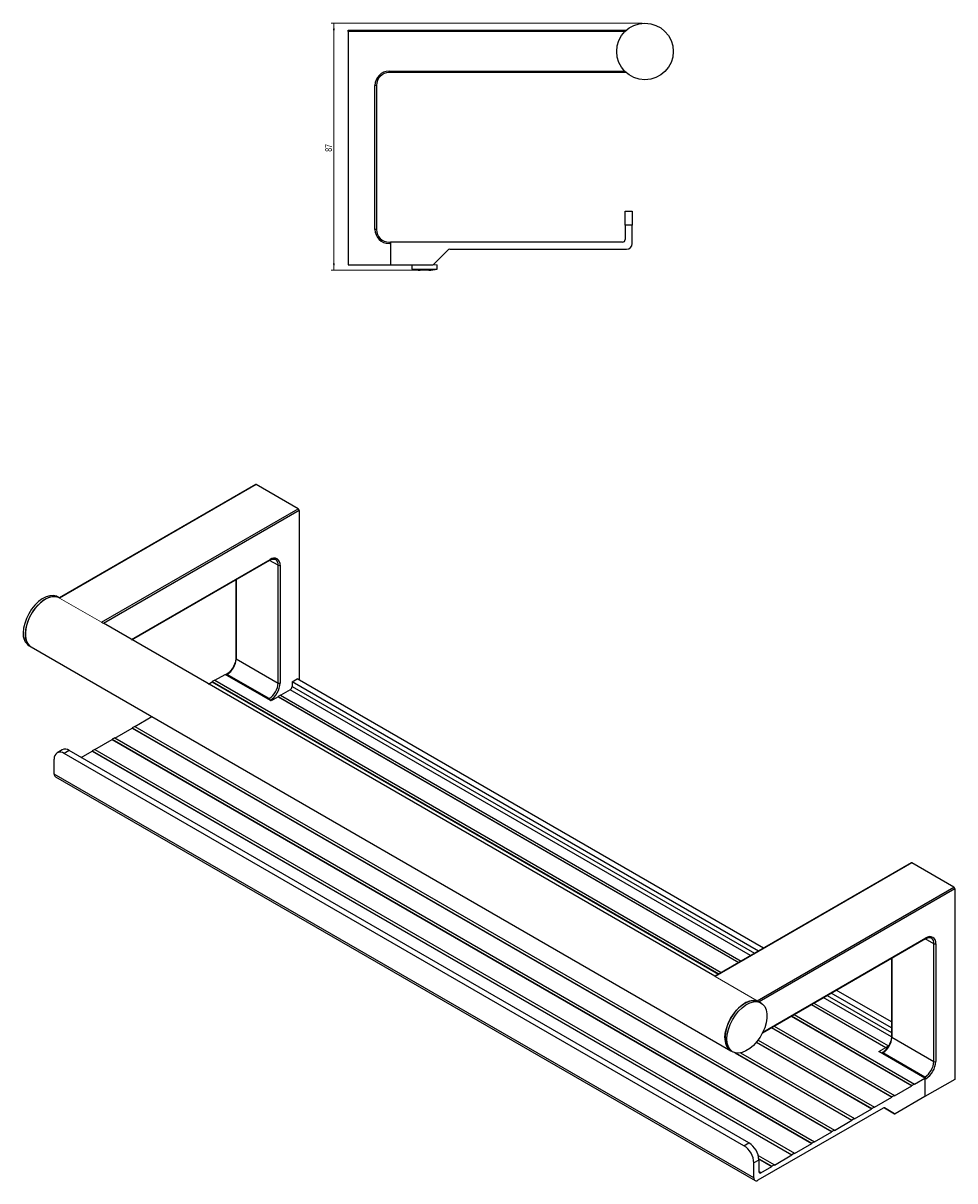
# Model space of a CAD drawing. Header units: millimetres. Extents: x -477 to 320, y -17 to 405.
# Tile 2 of 2: x -9 to 320, y -17 to 392. Entities that reach past the tile are written whole.
import ezdxf

# ---------------------------------------------------------------- set-up
doc = ezdxf.new("R2010")
doc.units = ezdxf.units.MM
doc.styles.add('SLDTEXTSTYLE0', font='TXT', dxfattribs={"width": 0.605})
doc.dimstyles.new('SLDDIMSTYLE1', dxfattribs={"dimtxt": 2.311487, "dimasz": 2.5, "dimexe": 0, "dimexo": 0.0625, "dimgap": 0.577872, "dimtad": 1, "dimdec": 0, "dimrnd": 1e-09, "dimzin": 12, "dimdsep": 46, "dimtxsty": 'SLDTEXTSTYLE0', "dimsah": 1, "dimcen": 0.09, "dimadec": 0, "dimazin": 3, "dimtfac": 1, "dimtdec": 0, "dimtofl": 0, "dimtmove": 0, "dimatfit": 3, "dimfxl": 1, "dimfrac": 2, "dimtolj": 1, "dimtzin": 12, "dimarcsym": 0})

# ---------------------------------------------------------------- blocks, each defined once
blk = doc.blocks.new('_D_1')
at = {"color": 7, "linetype": 'Continuous', "lineweight": 18}
for p, q in [((209.77, 392.27), (99.72, 392.27)), ((100.72, 392.27), (100.72, 304.83)), ((130.27, 304.83), (99.72, 304.83))]:
    blk.add_line(p, q, dxfattribs=at)
for points in [[(100.72, 392.27), (100.41, 389.77), (101.03, 389.77)], [(100.72, 304.83), (101.03, 307.33), (100.41, 307.33)]]:
    blk.add_solid(points, dxfattribs=at)
at = {"color": 7, "linetype": 'Continuous', "lineweight": 18, "insert": (97.65, 346.79), "char_height": 2.381, "attachment_point": 1, "rotation": 90, "style": 'SLDTEXTSTYLE0'}
blk.add_mtext('87', dxfattribs=at)

msp = doc.modelspace()

# ---------------------------------------------------------------- linework, layer by layer
at = {"color": 7, "linetype": 'Continuous', "lineweight": 25}
for p, q in [((105.768, 389.272), (105.768, 389.772)), ((105.768, 389.772), (204.154, 389.772)), ((105.768, 389.272), (105.768, 306.772)), ((203.627, 389.272), (105.768, 389.272)), ((120.268, 375.272), (203.627, 375.272)), ((120.268, 374.772), (120.268, 375.272)), ((204.154, 374.772), (120.268, 374.772)), ((115.268, 319.272), (115.268, 370.272)), ((115.768, 370.272), (115.268, 370.272)), ((115.768, 370.272), (115.768, 319.272)), ((203.768, 320.772), (203.768, 325.772)), ((203.768, 325.772), (206.268, 325.772)), ((206.268, 325.772), (206.268, 320.772)), ((203.768, 320.772), (203.768, 315.772)), ((206.268, 320.772), (203.768, 320.772)), ((206.268, 314.272), (206.268, 320.772)), ((115.768, 319.272), (115.268, 319.272)), ((126.018, 314.772), (120.768, 314.772)), ((120.768, 314.772), (120.768, 306.772)), ((126.018, 314.772), (126.018, 314.872)), ((126.018, 314.872), (127.268, 314.872)), ((127.268, 314.872), (127.268, 314.772)), ((136.018, 314.772), (127.268, 314.772)), ((135.915, 306.918), (140.975, 311.979)), ((136.018, 314.772), (136.018, 314.872)), ((136.018, 314.872), (137.268, 314.872)), ((137.268, 314.872), (137.268, 314.772)), ((146.018, 314.772), (137.268, 314.772)), ((141.683, 312.272), (204.268, 312.272)), ((146.018, 314.772), (146.018, 314.872)), ((146.018, 314.872), (147.268, 314.872)), ((147.268, 314.872), (147.268, 314.772)), ((156.018, 314.772), (147.268, 314.772)), ((156.018, 314.772), (156.018, 314.872)), ((156.018, 314.872), (157.268, 314.872)), ((157.268, 314.872), (157.268, 314.772)), ((166.018, 314.772), (157.268, 314.772)), ((166.018, 314.772), (166.018, 314.872)), ((166.018, 314.872), (167.268, 314.872)), ((167.268, 314.872), (167.268, 314.772)), ((176.018, 314.772), (167.268, 314.772)), ((176.018, 314.772), (176.018, 314.872)), ((176.018, 314.872), (177.268, 314.872)), ((177.268, 314.872), (177.268, 314.772)), ((186.018, 314.772), (177.268, 314.772)), ((186.018, 314.772), (186.018, 314.872)), ((186.018, 314.872), (187.268, 314.872)), ((187.268, 314.872), (187.268, 314.772)), ((196.018, 314.772), (187.268, 314.772)), ((196.018, 314.772), (196.018, 314.872)), ((196.018, 314.872), (197.268, 314.872)), ((197.268, 314.872), (197.268, 314.772)), ((202.768, 314.772), (197.268, 314.772)), ((105.768, 306.772), (120.768, 306.772)), ((120.768, 306.772), (135.561, 306.772)), ((128.268, 306.772), (128.268, 305.285)), ((128.268, 305.285), (137.268, 305.285)), ((134.268, 304.828), (131.268, 304.828)), ((137.268, 305.285), (137.268, 306.772)), ((72.983, 229.047), (3.53, 188.953)), ((73.233, 229.022), (3.664, 188.861)), ((88.082, 220.45), (73.233, 229.022)), ((18.513, 180.289), (88.082, 220.45)), ((88.436, 219.838), (88.436, 159.822)), ((29.287, 174.091), (78.079, 202.258)), ((80.079, 202.506), (80.003, 202.547)), ((81.011, 158.802), (81.011, 200.445)), ((81.718, 200.445), (81.718, 158.802)), ((66.015, 195.294), (66.015, 167.578)), ((3.537, 188.957), (2.926, 189.31)), ((235.468, 55.066), (19.185, 179.923)), ((-7.074, 171.989), (-6.367, 171.58)), ((-6.367, 171.58), (241.121, 28.709)), ((66.162, 167.374), (81.011, 158.802)), ((58.56, 159.801), (57.676, 159.291)), ((58.56, 159.801), (237.728, 56.37)), ((58.631, 159.76), (62.273, 161.863)), ((78.536, 152.474), (62.273, 161.863)), ((77.829, 153.29), (62.98, 161.863)), ((85.961, 159.21), (87.729, 160.23)), ((252.683, 65.004), (87.729, 160.23)), ((56.371, 158.456), (57.676, 159.209)), ((57.676, 159.291), (236.844, 55.86)), ((57.676, 159.291), (57.676, 159.209)), ((57.676, 159.209), (236.773, 55.819)), ((85.254, 156.352), (81.966, 154.454)), ((250.915, 63.983), (85.961, 159.21)), ((85.961, 159.21), (85.961, 157.577)), ((77.475, 153.086), (77.829, 153.29)), ((81.011, 153.903), (78.536, 152.474)), ((81.895, 154.495), (81.011, 153.984)), ((81.011, 153.984), (81.011, 153.903)), ((81.011, 153.984), (243.915, 59.942)), ((81.011, 153.903), (243.844, 59.901)), ((81.895, 154.495), (244.799, 60.452)), ((30.276, 143.473), (29.392, 142.963)), ((30.276, 143.473), (277.763, 0.602)), ((30.347, 143.432), (36.37, 146.909)), ((23.205, 139.391), (22.321, 138.881)), ((23.205, 139.391), (270.692, -3.48)), ((23.276, 139.35), (29.392, 142.881)), ((29.392, 142.963), (29.392, 142.881)), ((29.392, 142.963), (276.88, 0.091)), ((29.392, 142.881), (276.88, 0.01)), ((4.619, 135.17), (2.851, 134.15)), ((16.134, 135.309), (15.25, 134.799)), ((16.134, 135.309), (263.621, -7.562)), ((16.205, 135.268), (22.321, 138.799)), ((22.321, 138.881), (22.321, 138.799)), ((22.321, 138.881), (269.809, -3.991)), ((22.321, 138.799), (269.809, -4.072)), ((1.815, 126.553), (1.815, 131.861)), ((7.118, 134.923), (5.351, 133.902)), ((245.767, -4.887), (5.351, 133.902)), ((247.535, -3.867), (7.118, 134.923)), ((11.362, 132.473), (15.25, 134.717)), ((15.25, 134.799), (262.737, -8.073)), ((15.25, 134.799), (15.25, 134.717)), ((15.25, 134.717), (262.737, -8.154)), ((249.302, -16.318), (1.815, 126.553)), ((2.229, 125.637), (249.717, -17.234)), ((304.914, 95.156), (235.461, 55.062)), ((305.164, 95.131), (235.595, 54.97)), ((320.013, 86.559), (305.164, 95.131)), ((250.444, 46.398), (320.013, 86.559)), ((320.367, 85.947), (320.367, 18.582)), ((252.371, 35.093), (310.01, 68.367)), ((312.01, 68.615), (311.934, 68.656)), ((312.942, 24.911), (312.942, 66.554)), ((313.649, 66.554), (313.649, 24.911)), ((297.946, 61.403), (297.946, 33.687)), ((297.946, 38.874), (278.434, 50.139)), ((251.827, 45.622), (251.12, 46.03)), ((269.665, 45.077), (295.971, 29.89)), ((270.549, 45.587), (296.855, 30.401)), ((297.946, 36.833), (276.666, 49.118)), ((262.594, 40.995), (305.164, 16.42)), ((263.478, 41.505), (306.048, 16.93)), ((269.594, 45.036), (295.971, 29.809)), ((255.452, 36.872), (298.093, 12.256)), ((255.523, 36.913), (298.093, 12.338)), ((256.407, 37.423), (298.977, 12.848)), ((262.523, 40.954), (305.164, 16.338)), ((298.093, 33.483), (312.942, 24.911)), ((241.121, 28.709), (241.828, 28.301)), ((250.205, 31.737), (291.022, 8.174)), ((250.25, 31.792), (291.022, 8.256)), ((250.798, 32.497), (291.906, 8.766)), ((293.497, 28.38), (295.971, 29.809)), ((295.971, 29.89), (296.855, 30.401)), ((295.971, 29.809), (295.971, 29.89)), ((296.855, 30.401), (296.855, 30.319)), ((242.557, 27.988), (283.951, 4.092)), ((242.813, 27.922), (283.951, 4.174)), ((244.581, 27.922), (284.835, 4.684)), ((309.76, 18.991), (293.497, 28.38)), ((294.661, 27.997), (294.411, 27.852)), ((294.911, 27.972), (294.557, 27.768)), ((309.76, 19.4), (294.911, 27.972)), ((306.048, 16.93), (305.164, 16.42)), ((305.164, 16.42), (305.164, 16.338)), ((306.048, 16.848), (309.76, 18.991)), ((306.048, 16.848), (306.048, 16.93)), ((309.76, 18.991), (309.76, 12.459)), ((320.367, 18.582), (309.76, 12.459)), ((298.977, 12.848), (298.093, 12.338)), ((298.093, 12.338), (298.093, 12.256)), ((298.977, 12.766), (305.164, 16.338)), ((298.977, 12.766), (298.977, 12.848)), ((309.76, 12.459), (299.3, 6.42)), ((294.971, 8.413), (250.717, -17.135)), ((291.906, 8.766), (291.022, 8.256)), ((291.022, 8.256), (291.022, 8.174)), ((291.906, 8.684), (298.093, 12.256)), ((291.906, 8.684), (291.906, 8.766)), ((295.454, 8.472), (299.05, 6.396)), ((299.05, 6.396), (295.471, 8.462)), ((295.471, 8.462), (295.471, 8.462)), ((284.835, 4.684), (283.951, 4.174)), ((283.951, 4.174), (283.951, 4.092)), ((284.835, 4.602), (291.022, 8.174)), ((284.835, 4.602), (284.835, 4.684)), ((270.692, -3.562), (276.88, 0.01)), ((277.763, 0.602), (276.88, 0.091)), ((276.88, 0.091), (276.88, 0.01)), ((277.763, 0.52), (283.951, 4.092)), ((277.763, 0.52), (277.763, 0.602)), ((245.767, -4.887), (247.535, -3.867)), ((263.621, -7.644), (269.809, -4.072)), ((270.692, -3.48), (269.809, -3.991)), ((269.809, -3.991), (269.809, -4.072)), ((270.692, -3.562), (270.692, -3.48)), ((256.55, -11.726), (262.737, -8.154)), ((263.621, -7.562), (262.737, -8.073)), ((262.737, -8.073), (262.737, -8.154)), ((263.621, -7.644), (263.621, -7.562)), ((251.07, -9.99), (249.302, -11.011)), ((249.302, -16.318), (249.302, -11.011)), ((250.82, -8.336), (256.55, -11.644)), ((251.045, -9.487), (255.666, -12.155)), ((251.053, -9.573), (255.666, -12.236)), ((251.07, -9.99), (251.07, -14.073)), ((251.777, -14.481), (255.666, -12.236)), ((256.55, -11.644), (255.666, -12.155)), ((255.666, -12.155), (255.666, -12.236)), ((256.55, -11.726), (256.55, -11.644))]:
    msp.add_line(p, q, dxfattribs=at)
at = {"color": 144, "linetype": 'Continuous', "lineweight": 18}
for p, q in [((120.268, 314.772), (120.268, 314.272)), ((120.268, 314.772), (120.768, 314.772)), ((120.768, 314.272), (120.268, 314.272)), ((120.768, 306.772), (120.768, 314.272)), ((135.561, 306.772), (137.268, 306.772)), ((18.513, 180.289), (3.664, 188.861)), ((62.98, 161.863), (62.626, 161.659)), ((77.475, 153.086), (62.626, 161.659)), ((250.444, 46.398), (235.595, 54.97)), ((309.406, 19.195), (294.557, 27.768)), ((309.406, 19.195), (309.76, 19.4)), ((310.114, 18.787), (309.76, 18.583)), ((309.76, 12.459), (309.76, 18.583))]:
    msp.add_line(p, q, dxfattribs=at)
at = {"color": 8, "linetype": 'Continuous', "lineweight": 25}
for p, q in [((88.436, 219.838), (19.24, 179.892)), ((29.141, 174.176), (78.183, 202.487)), ((81.011, 200.445), (77.975, 202.198)), ((66.162, 195.378), (66.162, 167.374)), ((62.626, 161.659), (62.963, 161.872)), ((248.087, 62.35), (85.254, 156.352)), ((85.961, 157.577), (249.501, 63.167)), ((320.367, 85.947), (251.171, 46.001)), ((252.484, 35.327), (310.114, 68.596)), ((312.942, 66.554), (309.906, 68.307)), ((298.093, 61.488), (298.093, 33.483)), ((297.94, 33.571), (273.837, 47.485)), ((275.251, 48.302), (297.946, 35.2)), ((251.777, -14.481), (251.07, -14.073))]:
    msp.add_line(p, q, dxfattribs=at)
at = {"color": 7, "linetype": 'Continuous', "lineweight": 25, "flags": 128}
for points in [[(2.926, 189.31), (2.557, 189.493), (1.461, 189.762), (0.239, 189.701), (-1.068, 189.312), (-2.41, 188.611), (-3.741, 187.622), (-5.011, 186.381), (-6.176, 184.933), (-7.192, 183.33), (-8.023, 181.63), (-8.639, 179.894), (-9.017, 178.186), (-9.145, 176.567)], [(3.535, 188.956), (3.264, 189.085), (2.169, 189.353), (0.946, 189.292), (-0.361, 188.904), (-1.703, 188.203), (-3.034, 187.214), (-4.304, 185.973), (-5.469, 184.524), (-6.485, 182.921), (-7.315, 181.221), (-7.931, 179.486), (-8.31, 177.778), (-8.438, 176.159)], [(3.535, 188.956), (2.735, 189.26), (1.57, 189.364), (0.3, 189.138), (-1.03, 188.591), (-2.373, 187.742), (-3.68, 186.622), (-4.902, 185.271), (-5.997, 183.739), (-6.925, 182.08), (-7.652, 180.354), (-8.152, 178.625), (-8.406, 176.953), (-8.406, 175.401), (-8.152, 174.024), (-7.652, 172.871), (-6.925, 171.985), (-6.367, 171.58)], [(239.049, 33.287), (239.177, 34.906), (239.556, 36.615), (240.172, 38.35), (241.003, 40.05), (242.019, 41.653), (243.183, 43.101), (244.453, 44.342), (245.784, 45.331), (247.127, 46.033), (248.433, 46.421), (249.656, 46.482), (250.751, 46.214), (251.12, 46.03)], [(251.12, 46.03), (250.222, 46.389), (249.058, 46.493), (247.788, 46.267), (246.457, 45.72), (245.114, 44.871), (243.808, 43.751), (242.585, 42.4), (241.49, 40.867), (240.562, 39.208), (239.835, 37.483), (239.336, 35.753), (239.081, 34.082), (239.081, 32.53), (239.336, 31.152), (239.835, 30), (240.562, 29.113), (241.121, 28.709)], [(239.756, 32.879), (239.884, 34.498), (240.263, 36.206), (240.879, 37.942), (241.71, 39.642), (242.726, 41.245), (243.89, 42.693), (245.16, 43.934), (246.491, 44.923), (247.834, 45.624), (249.14, 46.013), (250.363, 46.074), (251.458, 45.805), (252.386, 45.217), (253.113, 44.331), (253.612, 43.178), (253.867, 41.801), (253.867, 40.249), (253.612, 38.577), (253.113, 36.848), (252.386, 35.122), (251.458, 33.463), (250.363, 31.931), (249.14, 30.58), (247.834, 29.46), (246.491, 28.611), (245.16, 28.064), (243.89, 27.838), (242.726, 27.942), (241.71, 28.372), (240.879, 29.113), (240.263, 30.137), (239.884, 31.408), (239.756, 32.879)]]:
    msp.add_lwpolyline(points, dxfattribs=at)
at = {"color": 144, "linetype": 'Continuous', "lineweight": 18, "flags": 128}
msp.add_lwpolyline([(309.885, 19.301), (309.925, 19.174), (310.033, 18.741)], dxfattribs=at)
at = {"color": 7, "linetype": 'Continuous', "lineweight": 25}
msp.add_circle((210.768, 382.272), 10, dxfattribs=at)
for centre, radius, start, end in [((120.268, 370.272), 5, 90, 180), ((120.268, 370.272), 4.5, 90, 180), ((120.268, 319.272), 5, 180, 270), ((120.268, 319.272), 4.5, 180, 270), ((202.768, 315.772), 1, 270, 0), ((141.683, 311.272), 1, 90, 135), ((204.268, 314.272), 2, 270, 0), ((132.768, 324.772), 20, 256.99712, 265.69878), ((132.768, 324.772), 20, 274.30122, 283.00288), ((135.561, 307.272), 0.5, 270, 315), ((73.086, 228.818), 0.251, 54.38242, 114.30712), ((87.668, 219.803), 0.768, 2.60548, 57.39452), ((79.563, 200.795), 2.184, 350.78596, 129.20329), ((81.365, 201.128), 0.769, 242.60967, 297.39033), ((-4.36, 175.974), 4.822, 172.93595, 235.75187), ((-3.653, 175.566), 4.822, 172.93595, 235.75187), ((59.253, 167.688), 6.916, 302.60548, 357.39452), ((74.103, 159.116), 6.916, 302.60548, 357.39452), ((74.042, 159.151), 7.684, 302.60548, 357.39452), ((81.365, 159.484), 0.769, 242.60967, 297.39033), ((84.426, 157.647), 1.537, 302.60548, 357.39452), ((77.415, 152.643), 0.768, 2.60548, 57.39452), ((5.654, 132.878), 2.515, 54.38242, 114.30712), ((3.97, 132.21), 2.184, 50.79671, 189.21404), ((2.795, 126.445), 0.986, 173.70115, 234.98667), ((305.017, 94.927), 0.251, 54.38242, 114.30712), ((319.599, 85.912), 0.768, 2.60548, 57.39452), ((311.494, 66.904), 2.184, 350.78596, 129.20329), ((313.296, 67.237), 0.769, 242.60967, 297.39033), ((243.976, 32.758), 4.955, 173.87088, 234.81694), ((291.184, 33.798), 6.916, 302.60548, 357.39452), ((306.034, 25.225), 6.916, 302.60548, 357.39452), ((305.973, 25.26), 7.684, 302.60548, 357.39452), ((313.296, 25.593), 0.769, 242.60967, 297.39033), ((295.264, 8.004), 0.503, 65.68605, 125.61817), ((299.153, 6.625), 0.251, 245.68605, 305.61817), ((243.394, -10.34), 7.684, 2.60548, 57.39452), ((241.626, -11.36), 7.684, 2.60548, 57.39452), ((250.165, -16.458), 0.873, 170.78596, 309.20329), ((251.501, -14.143), 0.437, 170.78596, 309.20329)]:
    msp.add_arc(centre, radius, start, end, dxfattribs=at)
at = {"color": 8, "linetype": 'Continuous', "lineweight": 25}
for centre, radius, start, end in [((77.945, 202.457), 0.24, 304.05635, 7.25583), ((78.87, 200.718), 2.158, 352.74417, 55.94365), ((66.266, 167.603), 0.251, 185.6948, 245.62534), ((309.876, 68.566), 0.24, 304.05635, 7.25583), ((310.801, 66.827), 2.158, 352.74417, 55.94365), ((298.197, 33.712), 0.251, 185.6948, 245.62534), ((294.764, 27.767), 0.252, 54.38669, 114.25812)]:
    msp.add_arc(centre, radius, start, end, dxfattribs=at)
at = {"color": 144, "linetype": 'Continuous', "lineweight": 18}
for centre, radius, start, end in [((62.842, 161.694), 0.218, 50.79671, 189.21404), ((309.346, 18.752), 0.768, 2.60548, 57.39452)]:
    msp.add_arc(centre, radius, start, end, dxfattribs=at)
at = {"color": 7, "linetype": 'Continuous', "lineweight": 25}
for points, knots in [([(78.079, 202.258), (78.216, 202.331), (78.616, 202.544), (79.229, 202.693), (79.732, 202.685), (79.942, 202.551), (80.006, 202.51)], [0, 0, 0, 0, 0.17611155, 0.51324015, 0.85202484, 1, 1, 1, 1]), ([(66.015, 167.578), (66.01, 167.414), (65.994, 166.934), (65.81, 166.04), (65.391, 164.959), (64.971, 164.148), (64.671, 163.771), (64.613, 163.699)], [0, 0, 0, 0, 0.1369939, 0.4018231, 0.6684111, 0.9360435, 1, 1, 1, 1]), ([(64.613, 163.699), (64.436, 163.457), (64.026, 162.898), (63.363, 162.292), (62.911, 162.003), (62.73, 161.887)], [0, 0, 0, 0, 0.3142097, 0.7250352, 1, 1, 1, 1]), ([(310.01, 68.367), (310.147, 68.44), (310.547, 68.653), (311.16, 68.802), (311.663, 68.794), (311.873, 68.66), (311.937, 68.619)], [0, 0, 0, 0, 0.1761115, 0.5132401, 0.8520248, 1, 1, 1, 1]), ([(297.946, 33.687), (297.941, 33.523), (297.925, 33.043), (297.741, 32.149), (297.322, 31.068), (296.902, 30.257), (296.602, 29.88), (296.544, 29.808)], [0, 0, 0, 0, 0.1369939, 0.40182309, 0.66841108, 0.93604347, 1, 1, 1, 1]), ([(296.544, 29.808), (296.367, 29.566), (295.957, 29.008), (295.294, 28.401), (294.842, 28.112), (294.661, 27.997)], [0, 0, 0, 0, 0.3142097, 0.7250352, 1, 1, 1, 1])]:
    msp.add_open_spline(points, degree=3, knots=knots, dxfattribs=at)
at = {"color": 144, "linetype": 'Continuous', "lineweight": 18}
for points, knots in [([(3.664, 188.861), (3.636, 188.877), (3.581, 188.91), (3.533, 188.943), (3.531, 188.948), (3.531, 188.951)], [0, 0, 0, 0, 0.2988028, 0.595816, 1, 1, 1, 1]), ([(19.239, 179.891), (19.199, 179.915), (19.152, 179.942), (19.046, 180.001), (18.986, 180.034), (18.857, 180.102), (18.787, 180.139), (18.643, 180.216), (18.571, 180.255), (18.513, 180.289)], [0, 0, 0, 0, 0.25, 0.25, 0.5, 0.5, 0.75, 0.75, 1, 1, 1, 1]), ([(235.595, 54.97), (235.567, 54.986), (235.512, 55.019), (235.464, 55.052), (235.462, 55.057), (235.462, 55.06)], [0, 0, 0, 0, 0.2988028, 0.595816, 1, 1, 1, 1]), ([(251.17, 46), (251.13, 46.025), (251.083, 46.051), (250.977, 46.11), (250.917, 46.143), (250.788, 46.211), (250.718, 46.248), (250.574, 46.325), (250.502, 46.364), (250.444, 46.398)], [0, 0, 0, 0, 0.25, 0.25, 0.5, 0.5, 0.75, 0.75, 1, 1, 1, 1])]:
    msp.add_open_spline(points, degree=3, knots=knots, dxfattribs=at)

# ---------------------------------------------------------------- dimensions: what is measured, and where the dimension line sits
at = {"color": 7, "linetype": 'Continuous', "lineweight": 18}
dim = msp.add_linear_dim(base=(100.722, 304.828), p1=(210.768, 392.272), p2=(131.268, 304.828), angle=90, dimstyle='SLDDIMSTYLE1', dxfattribs=at)
dim.commit()
dim.dimension.update_dxf_attribs({"geometry": '_D_1', "text_midpoint": (100.722, 348.55), "dimtype": 160})

doc.saveas('drawing.dxf')
